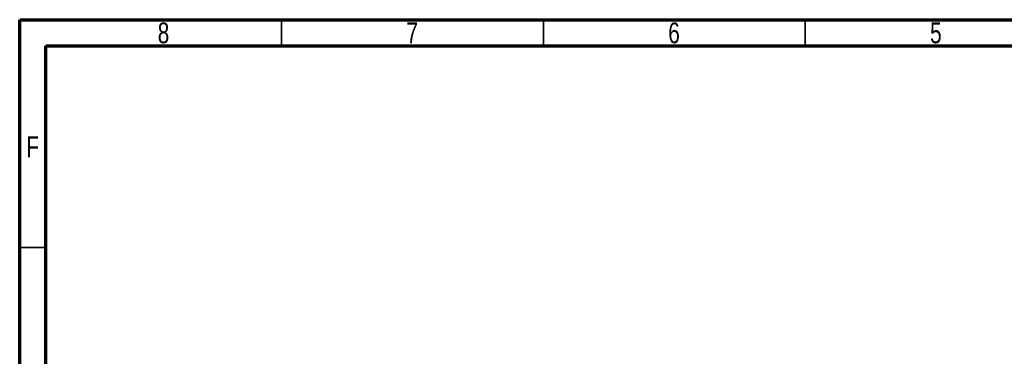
# Model space of a CAD drawing. Header units: inches. Extents: x 0.6 to 16.3, y 0.2 to 11.5.
# Tile 8 of 17: x 0.6 to 8, y 9 to 11.5. Entities that reach past the tile are written whole.
import ezdxf

# ---------------------------------------------------------------- set-up
doc = ezdxf.new("R2010")
doc.units = ezdxf.units.IN
doc.header["$MEASUREMENT"] = 0
doc.styles.add('SLDTEXTSTYLE0', font='TXT', dxfattribs={"width": 0.75})

msp = doc.modelspace()

# ---------------------------------------------------------------- linework, layer by layer
at = {"color": 7, "linetype": 'Continuous', "lineweight": 70}
for p, q in [((0.5906, 0.1969), (0.5906, 11.4961)), ((0.5906, 11.4961), (16.3386, 11.4961)), ((0.7874, 0.3937), (0.7874, 11.2992)), ((0.7874, 11.2992), (16.1417, 11.2992))]:
    msp.add_line(p, q, dxfattribs=at)
at = {"color": 7, "linetype": 'Continuous', "lineweight": 35}
for p, q in [((2.5591, 11.2992), (2.5591, 11.4961)), ((4.5276, 11.2992), (4.5276, 11.4961)), ((6.4961, 11.2992), (6.4961, 11.4961)), ((0.7874, 9.7835), (0.5906, 9.7835))]:
    msp.add_line(p, q, dxfattribs=at)

# ---------------------------------------------------------------- texts
at = {"color": 7, "linetype": 'Continuous', "lineweight": 0, "char_height": 0.1562, "attachment_point": 2, "style": 'SLDTEXTSTYLE0'}
for s, insert in [('8', (1.6717, 11.4753)), ('7', (3.5417, 11.4753)), ('6', (5.5102, 11.4753)), ('5', (7.4787, 11.4753)), ('F', (0.6873, 10.619))]:
    msp.add_mtext(s, dxfattribs=dict(at, insert=insert))

doc.saveas('drawing.dxf')
